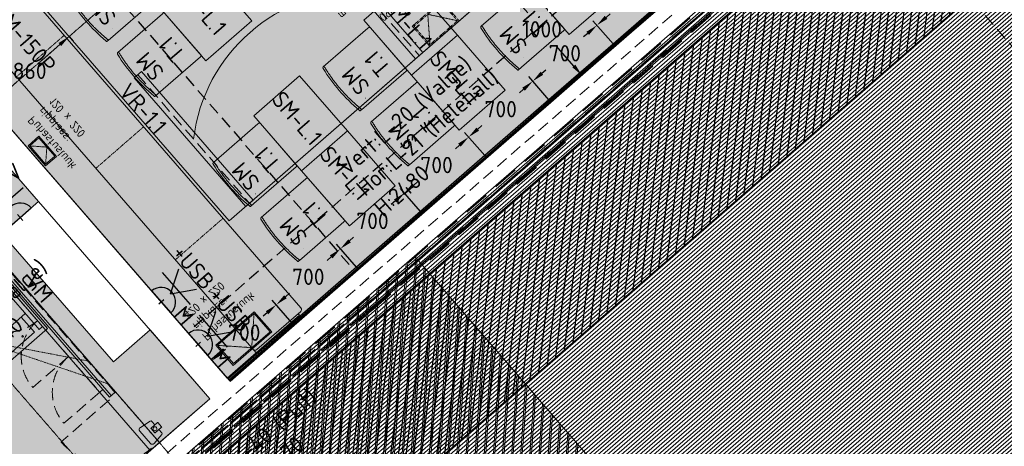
# Model space of a CAD drawing. Header units: millimetres. Extents: x 130528 to 177851, y 51760 to 113805.
# Tile 71 of 88: x 154724 to 162832, y 96837 to 100348. Entities that reach past the tile are written whole.
import ezdxf

# ---------------------------------------------------------------- set-up
doc = ezdxf.new("R2010")
doc.units = ezdxf.units.MM
for name, pattern in [('Center', [4, 2.5, -0.5, 0.5, -0.5]), ('Dashed', [10, 5, -5]), ('Hidden', [4, 2, -2]), ('Hidden 100.00_ 50.00', [150, 100, -50]), ('Hidden Line', [317.5, 211.666667, -105.833333]), ('INP_kriipsjoon 1', [2, 1, -1])]:
    doc.linetypes.add(name, pattern=pattern)
doc.layers.get('0').update_dxf_attribs({"true_color": 0x000000})
for name, color, linetype, true_color in [('_SA-ELEKTER_pistikupesad', 7, 'Continuous', 0x9900cc), ('_SA-KUJA', 1, 'Continuous', 0xff0000), ('_SA-KUJA_hatch', 7, 'Continuous', 0xffd9d9), ('_SA-PIIRE', 7, 'Continuous', 0x000000), ('_SA-SISUSTUS_abi', 7, 'Continuous', 0x7f4f3f), ('Default', 7, 'Continuous', 0x000000)]:
    doc.layers.add(name, color=color, linetype=linetype, true_color=true_color)
for name, color, linetype, lineweight, true_color in [('_SA-LAGI', 7, 'Continuous', 9, 0x5b5b5b), ('_SA-LAGI_DIM', 250, 'Continuous', 0, 0x333333), ('_SA-LAGI_eriosade seadmed', 7, 'Continuous', 5, 0x9900cc), ('_SA-LAGI_hatch', 7, 'Continuous', 5, 0x787878), ('_SA-LAGI_tekst', 7, 'Continuous', 0, 0x7f4f3f), ('_SA-PORAND', 7, 'Continuous', 9, 0x5b5b5b), ('_SA-PORAND_hatch', 254, 'Continuous', 9, 0xbebebe), ('_SA-SEIN', 250, 'Continuous', 30, 0x333333), ('_SA-SEIN_dim', 1, 'Continuous', 13, 0xff0000), ('_SA-SISUSTUS_kohtkindel', 7, 'Continuous', 15, 0x7f4f3f), ('_SA-SISUSTUS_lahtine', 7, 'Continuous', 18, 0x7f4f3f), ('_SA-SISUSTUS_seadmed', 7, 'Continuous', 13, 0x9900cc), ('_SA-SISUSTUS_tekst', 7, 'Continuous', 0, 0x7f4f3f), ('_SA-TREPP_tekst', 7, 'Continuous', 0, 0x000000), ('_SA-VALGUSTUS', 20, 'Continuous', 13, 0xff3f00), ('_SA-VALGUSTUS_abi', 7, 'Center', 0, 0xff9f7f), ('_SA-VALGUSTUS_tekst', 240, 'Continuous', 0, 0xff003f), ('_SA-VALGUSTUS_valgusgrupid', 240, 'Continuous', 9, 0xff003f)]:
    doc.layers.add(name, color=color, linetype=linetype, lineweight=lineweight, true_color=true_color)
doc.styles.add('Arial Regular', font='txt')
doc.styles.add('DIN Pro Light-Light', font='txt')
doc.styles.add('DIN Pro Medium-Medium', font='txt')
doc.dimstyles.new('INP_100_DIM', dxfattribs={"dimtxt": 135, "dimasz": 100, "dimexe": 50, "dimexo": 0.5, "dimgap": 20, "dimtad": 0, "dimtih": 1, "dimtoh": 1, "dimdec": 0, "dimzin": 1, "dimdsep": 46, "dimtxsty": 'DIN Pro Light-Light', "dimcen": 2.5, "dimadec": 1, "dimazin": 1, "dimtfac": 1, "dimtdec": 4, "dimtix": 1, "dimtofl": 0, "dimtmove": 1, "dimatfit": 3, "dimfxl": 1, "dimtolj": 1, "dimtzin": 1, "dimarcsym": 0})
pattern_1 = [(41, (-9.43, -8.2), (-65.605903, 75.47096), [25, -75]), (131, (8.2, -9.43), (-75.47096, -65.605903), [25, -75])]

# ---------------------------------------------------------------- blocks, each defined once
blk = doc.blocks.new('Vertikaalne puhastusluuk 320 x 220')
at = {"layer": '_SA-LAGI_eriosade seadmed', "linetype": 'Hidden'}
for points in [[(-23.6, 271), (-265.1, 61.1), (-120.8, -105), (120.8, 105)], [(-24.6, 256.9), (-251, 60.1), (-119.8, -90.9), (106.6, 106)]]:
    blk.add_lwpolyline(points, close=True, dxfattribs=at)
blk.add_lwpolyline([(-24.6, 256.9), (-6.6, 7.5), (-251, 60.1)], dxfattribs=at)
blk = doc.blocks.new('Puhastusluuk ripplaes 420 x 220')
at = {"layer": '_SA-LAGI_eriosade seadmed'}
for points in [[(311.6, -23.1), (36, 293.9), (-130, 149.6), (145.5, -167.4)], [(297.5, -22.1), (35, 279.8), (-115.9, 148.6), (146.5, -153.3)]]:
    blk.add_lwpolyline(points, close=True, dxfattribs=at)
at = {"layer": '_SA-LAGI_eriosade seadmed', "linetype": 'Hidden'}
blk.add_lwpolyline([(297.5, -22.1), (15.3, -2.4), (35, 279.8)], dxfattribs=at)
blk = doc.blocks.new('Puhastusluuk ripplaes 120x220')
at = {"layer": '_SA-LAGI_eriosade seadmed'}
for points in [[(-4.3, -162.7), (-83, -72.2), (83, 72.2), (161.7, -18.4)], [(-3.3, -148.6), (-68.9, -73.2), (82, 58.1), (147.6, -17.4)]]:
    blk.add_lwpolyline(points, close=True, dxfattribs=at)
at = {"layer": '_SA-LAGI_eriosade seadmed', "linetype": 'Hidden'}
blk.add_lwpolyline([(-68.9, -73.2), (72.2, -83), (82, 58.1)], dxfattribs=at)
blk = doc.blocks.new('VR-1.1')
at = {"color": 0, "linetype": 'Hidden 100.00_ 50.00', "lineweight": -2}
blk.add_line((97, -19), (1499, -19), dxfattribs=at)
at = {"color": 0, "lineweight": -2}
blk.add_lwpolyline([(97, -59), (97, 21), (1499, 21), (1499, -59)], close=True, dxfattribs=at)
at = {"color": 0, "lineweight": -2, "insert": (97, -102.5), "char_height": 135, "width": 1330.82, "attachment_point": 1, "style": 'DIN Pro Medium-Medium'}
blk.add_mtext('VR-1.1', dxfattribs=at)
blk = doc.blocks.new('*D27')
at = {"layer": '_SA-LAGI_DIM', "color": 0, "lineweight": -2}
for p, q in [((158830.2, 100762.2), (158658.7, 100613.1)), ((158762, 100570.4), (158907.2, 100403.4)), ((159286.8, 99966.6), (159141.6, 100133.7)), ((159486.2, 100007.5), (159314.7, 99858.4))]:
    blk.add_line(p, q, dxfattribs=at)
at = {"layer": '_SA-LAGI_DIM', "color": 0}
for points in [[(158774.6, 100581.3), (158749.4, 100559.5), (158696.4, 100645.9)], [(159274.3, 99955.7), (159299.4, 99977.6), (159352.5, 99891.2)]]:
    blk.add_solid(points, dxfattribs=at)
at = {"layer": 'Defpoints', "color": 0}
for p in [(158830.6, 100762.5), (159486.6, 100007.8), (159352.5, 99891.2)]:
    blk.add_point(p, dxfattribs=at)
at = {"layer": '_SA-LAGI_DIM', "color": 0, "insert": (159024.4, 100268.5), "char_height": 135, "attachment_point": 5, "style": 'DIN Pro Light-Light'}
blk.add_mtext('\\A1;1000', dxfattribs=at)
blk = doc.blocks.new('*D32')
at = {"layer": '_SA-LAGI_DIM', "color": 0, "lineweight": -2}
for p, q in [((155054.7, 100143.4), (154907.5, 100015.5)), ((155130.5, 100208.7), (155162.9, 100171.3)), ((154556.6, 99710.4), (154703.7, 99838.3)), ((154481.4, 99644.4), (154513.9, 99607.1))]:
    blk.add_line(p, q, dxfattribs=at)
at = {"layer": '_SA-LAGI_DIM', "color": 0}
for points in [[(155065.6, 100130.9), (155043.7, 100156), (155130.1, 100209)], [(154545.6, 99723), (154567.5, 99697.9), (154481.1, 99644.8)]]:
    blk.add_solid(points, dxfattribs=at)
at = {"layer": 'Defpoints', "color": 0}
for p in [(155130.1, 100209), (155130.1, 100209), (154481.1, 99644.8)]:
    blk.add_point(p, dxfattribs=at)
at = {"layer": '_SA-LAGI_DIM', "color": 0, "insert": (154805.6, 99926.9), "char_height": 135, "attachment_point": 5, "style": 'DIN Pro Light-Light'}
blk.add_mtext('\\A1;860', dxfattribs=at)
blk = doc.blocks.new('_SA TV')
at = {"linetype": 'ByBlock', "lineweight": -2}
blk.add_hatch(color=0, dxfattribs=at).paths.add_polyline_path([(-120.3, 0), (120.1, 0), (120, 2.6), (119.9, 5.3), (119.7, 8), (119.4, 10.7), (119.1, 13.4), (118.8, 16.2), (118.3, 18.9), (117.8, 21.7), (117.2, 24.5), (116.6, 27.2), (115.9, 30), (115.1, 32.8), (114.2, 35.5), (113.3, 38.3), (112.3, 41.1), (111.2, 43.8), (110, 46.5), (108.8, 49.3), (107.5, 52), (106.1, 54.6), (104.7, 57.3), (103.2, 59.9), (101.6, 62.5), (99.9, 65.1), (98.2, 67.6), (96.4, 70.1), (94.5, 72.5), (92.6, 74.9), (90.6, 77.2), (88.6, 79.5), (86.5, 81.8), (84.3, 84), (82.1, 86.1), (79.8, 88.2), (77.5, 90.2), (75.1, 92.2), (72.7, 94.1), (70.2, 95.9), (67.7, 97.7), (65.2, 99.3), (62.6, 101), (60, 102.5), (57.3, 104), (54.7, 105.4), (52, 106.7), (49.3, 108), (46.5, 109.2), (43.8, 110.3), (41, 111.4), (38.3, 112.3), (35.5, 113.2), (32.7, 114.1), (29.9, 114.8), (27.1, 115.5), (24.4, 116.1), (21.6, 116.7), (18.8, 117.1), (16.1, 117.5), (13.3, 117.9), (10.6, 118.2), (7.9, 118.4), (5.2, 118.5), (2.5, 118.6), (-0.1, 118.6), (-2.8, 118.6), (-5.5, 118.5), (-8.2, 118.4), (-10.9, 118.2), (-13.6, 117.9), (-16.3, 117.5), (-19.1, 117.1), (-21.9, 116.7), (-24.6, 116.1), (-27.4, 115.5), (-30.2, 114.8), (-33, 114.1), (-35.8, 113.2), (-38.5, 112.3), (-41.3, 111.4), (-44.1, 110.3), (-46.8, 109.2), (-49.5, 108), (-52.3, 106.7), (-54.9, 105.4), (-57.6, 104), (-60.3, 102.5), (-62.9, 101), (-65.4, 99.3), (-68, 97.7), (-70.5, 95.9), (-73, 94.1), (-75.4, 92.2), (-77.8, 90.2), (-80.1, 88.2), (-82.4, 86.1), (-84.6, 84), (-86.7, 81.8), (-88.9, 79.5), (-90.9, 77.2), (-92.9, 74.9), (-94.8, 72.5), (-96.7, 70.1), (-98.5, 67.6), (-100.2, 65.1), (-101.8, 62.5), (-103.4, 59.9), (-105, 57.3), (-106.4, 54.6), (-107.8, 52), (-109.1, 49.3), (-110.3, 46.5), (-111.4, 43.8), (-112.5, 41.1), (-113.5, 38.3), (-114.5, 35.5), (-115.3, 32.8), (-116.1, 30), (-116.8, 27.2), (-117.5, 24.5), (-118.1, 21.7), (-118.6, 18.9), (-119, 16.2), (-119.4, 13.4), (-119.7, 10.7), (-120, 8), (-120.1, 5.3), (-120.3, 2.6)], flags=0)
at = {"color": 0, "linetype": 'ByBlock', "lineweight": -2}
for p, q in [((0, 106.1), (0, 327.9)), ((-180, 171.9), (180, 171.9)), ((0, 33.1), (0, -33.1)), ((33.1, 0), (-33.1, 0))]:
    blk.add_line(p, q, dxfattribs=at)
blk.add_lwpolyline([(-120.3, 0), (120.1, 0, 0.986995)], format="xyb", close=True, dxfattribs=at)
at = {"color": 0, "linetype": 'ByBlock', "lineweight": -2, "insert": (42.6, 380.9), "char_height": 135, "width": 693.443, "attachment_point": 1, "style": 'DIN Pro Medium-Medium'}
blk.add_mtext('TV', dxfattribs=at)
blk = doc.blocks.new('SM-L.1')
at = {"color": 0, "lineweight": -2}
blk.add_lwpolyline([(-303.9, 0), (-303.9, -500), (296.1, -500), (296.1, 0)], close=True, dxfattribs=at)
at = {"color": 0, "linetype": 'ByBlock', "lineweight": -2, "extrusion": (0, 0, -1), "insert": (301.5, -176.7), "char_height": 135, "width": 1416.393, "attachment_point": 1, "text_direction": (-1, 0, 0), "style": 'DIN Pro Medium-Medium'}
blk.add_mtext('SM-L.1', dxfattribs=at)
blk = doc.blocks.new('SM-T.1')
at = {"color": 0, "lineweight": -2}
blk.add_line((-189.7, -122.2), (-190.8, -122.2), dxfattribs=at)
blk.add_lwpolyline([(-240.5, -519.5, 0.431685), (-229.3, -531.9), (221.7, -532.1), (222, -532.1), (222.2, -532.1), (222.5, -532.1), (222.8, -532.1), (223.1, -532), (223.4, -532), (223.7, -531.9), (223.9, -531.9), (224.2, -531.8), (224.5, -531.8), (224.8, -531.7), (225.1, -531.6), (225.3, -531.5), (225.6, -531.4), (225.9, -531.3), (226.2, -531.2), (226.4, -531), (226.7, -530.9), (226.9, -530.8), (227.2, -530.6), (227.5, -530.5), (227.7, -530.3), (227.9, -530.2), (228.2, -530), (228.4, -529.8), (228.6, -529.6), (228.9, -529.4), (229.1, -529.3), (229.3, -529.1), (229.5, -528.9), (229.7, -528.7), (229.9, -528.4), (233, -525), (233.1, -524.8), (233.2, -524.7), (233.2, -524.7), (233.2, -524.7), (233.2, -524.7), (233.2, -524.7), (233.2, -524.7), (233.2, -524.7), (233.2, -524.7), (233.2, -524.7), (233.2, -524.7), (233.2, -524.7), (233.2, -524.7), (233.2, -524.7), (233.2, -524.7), (233.2, -524.7), (233.2, -524.7), (233.2, -524.6), (233.2, -524.4), (233.4, -515.3), (233.6, -28.9), (233.6, -28.7), (233.6, -28.5), (233.5, -28.3), (233.5, -28), (233.5, -27.8), (233.4, -27.6), (233.4, -27.3), (233.3, -27.1), (233.3, -26.9), (233.2, -26.7), (233.1, -26.4), (233.1, -26.2), (233, -26), (232.9, -25.7), (232.8, -25.5), (232.7, -25.3), (232.6, -25.1), (232.5, -24.8), (232.4, -24.6), (232.3, -24.4), (232.2, -24.2), (232, -24), (231.9, -23.7), (231.8, -23.5), (231.6, -23.3), (231.5, -23.1), (231.3, -22.9), (231.1, -22.7), (231, -22.5), (230.8, -22.3), (230.6, -22.1), (230.5, -21.9), (230.3, -21.7), (230.1, -21.5), (229.9, -21.4), (229.7, -21.2), (229.5, -21), (229.3, -20.9), (229.1, -20.7), (228.9, -20.5), (228.7, -20.4), (228.5, -20.2), (228.3, -20.1), (228, -20), (227.8, -19.8), (227.6, -19.7), (227.4, -19.6), (227.1, -19.5), (226.9, -19.3), (226.7, -19.2), (226.5, -19.1), (226.2, -19), (226, -18.9), (225.7, -18.8), (225.5, -18.8), (225.3, -18.7), (225, -18.6), (224.8, -18.5), (224.6, -18.5), (224.3, -18.4), (224.1, -18.3), (223.8, -18.3), (223.6, -18.3), (223.4, -18.2), (195.4, -14), (167.4, -10.3), (139.5, -7.1), (111.6, -4.6), (83.8, -2.6), (56, -1.2), (28.3, -0.3), (0.6, 0), (-27.7, -0.3), (-56.2, -1.1), (-84.8, -2.5), (-113.6, -4.5), (-142.6, -7), (-171.8, -10.1), (-201.1, -13.8), (-230.6, -18), (-237.4, -19.2), (-239.1, -19.6), (-239.5, -19.7), (-239.7, -19.7), (-239.8, -19.8), (-240, -19.8), (-240, -19.8), (-240.1, -19.8), (-240.1, -19.9), (-240.1, -19.9), (-240.2, -19.9), (-240.2, -19.9), (-240.2, -19.9), (-240.2, -19.9), (-240.2, -19.9), (-240.2, -19.9), (-240.2, -19.9), (-240.2, -19.9), (-240.2, -19.9), (-240.2, -19.9), (-240.2, -19.9), (-240.2, -19.9), (-240.2, -19.9), (-240.3, -19.9), (-240.3, -19.9), (-240.3, -19.9), (-240.3, -19.9), (-240.3, -20), (-240.3, -20), (-240.3, -20), (-240.3, -20), (-240.3, -20), (-240.3, -20.5), (-240.5, -59)], format="xyb", close=True, dxfattribs=at)
blk.add_open_spline([(-240.5, -37.6), (-182.5, -27), (-64.7, -16.1), (54.8, -15.5), (173, -26.1), (233.6, -36.7)], degree=2, knots=[0.019398, 0.019398, 0.019398, 1, 2, 3, 3.984807, 3.984807, 3.984807], dxfattribs=at)
at = {"color": 0, "linetype": 'ByBlock', "lineweight": -2, "insert": (-140, -86.3), "char_height": 135, "width": 765.738, "attachment_point": 1, "rotation": 359.47296, "style": 'DIN Pro Medium-Medium'}
blk.add_mtext('{\\fDIN Pro;SM}\\P{\\fDIN Pro;T.1}\\P', dxfattribs=at)
blk = doc.blocks.new('*D125')
at = {"layer": '_SA-SEIN_dim', "color": 0, "lineweight": -2}
for p, q in [((160138.3, 100607.2), (159971.6, 100798.6)), ((159929, 100695.2), (159895.3, 100665.8)), ((159551.9, 100366.7), (159585.6, 100396.1)), ((159609.8, 100147.9), (159443.6, 100338.8))]:
    blk.add_line(p, q, dxfattribs=at)
at = {"layer": '_SA-SEIN_dim', "color": 0}
for points in [[(159940, 100682.6), (159918.1, 100707.8), (160004.4, 100760.9)], [(159540.9, 100379.3), (159562.8, 100354.2), (159476.5, 100301)]]:
    blk.add_solid(points, dxfattribs=at)
at = {"layer": 'Defpoints', "color": 0}
for p in [(160004.4, 100760.9), (160138.6, 100606.8), (159610.2, 100147.5)]:
    blk.add_point(p, dxfattribs=at)
at = {"layer": '_SA-SEIN_dim', "color": 0, "insert": (159740.4, 100531), "char_height": 135, "attachment_point": 5, "style": 'DIN Pro Light-Light'}
blk.add_mtext('\\A1;700', dxfattribs=at)
blk = doc.blocks.new('*D126')
at = {"layer": '_SA-SEIN_dim', "color": 0, "lineweight": -2}
for p, q in [((159609.8, 100147.9), (159443.6, 100338.8)), ((159401, 100235.4), (159367.3, 100206)), ((159023.9, 99906.9), (159057.6, 99936.3)), ((159081.4, 99688.6), (158915.7, 99878.9))]:
    blk.add_line(p, q, dxfattribs=at)
at = {"layer": '_SA-SEIN_dim', "color": 0}
for points in [[(159412, 100222.8), (159390.1, 100247.9), (159476.5, 100301)], [(159013, 99919.5), (159034.8, 99894.3), (158948.5, 99841.2)]]:
    blk.add_solid(points, dxfattribs=at)
at = {"layer": 'Defpoints', "color": 0}
for p in [(159476.5, 100301), (159610.2, 100147.5), (159081.7, 99688.2)]:
    blk.add_point(p, dxfattribs=at)
at = {"layer": '_SA-SEIN_dim', "color": 0, "insert": (159212.5, 100071.1), "char_height": 135, "attachment_point": 5, "style": 'DIN Pro Light-Light'}
blk.add_mtext('\\A1;700', dxfattribs=at)
blk = doc.blocks.new('*D127')
at = {"layer": '_SA-SEIN_dim', "color": 0, "lineweight": -2}
for p, q in [((159081.4, 99688.6), (158915.7, 99878.9)), ((158873.1, 99775.6), (158839.3, 99746.2)), ((158553, 99229.3), (158387.7, 99419.1)), ((158495.9, 99447.1), (158529.7, 99476.5))]:
    blk.add_line(p, q, dxfattribs=at)
at = {"layer": '_SA-SEIN_dim', "color": 0}
for points in [[(158884, 99763), (158862.1, 99788.1), (158948.5, 99841.2)], [(158485, 99459.7), (158506.9, 99434.5), (158420.5, 99381.4)]]:
    blk.add_solid(points, dxfattribs=at)
at = {"layer": 'Defpoints', "color": 0}
for p in [(158948.5, 99841.2), (159081.7, 99688.2), (158553.3, 99229)]:
    blk.add_point(p, dxfattribs=at)
at = {"layer": '_SA-SEIN_dim', "color": 0, "insert": (158684.5, 99611.3), "char_height": 135, "attachment_point": 5, "style": 'DIN Pro Light-Light'}
blk.add_mtext('\\A1;700', dxfattribs=at)
blk = doc.blocks.new('*D128')
at = {"layer": '_SA-SEIN_dim', "color": 0, "lineweight": -2}
for p, q in [((158553, 99229.3), (158387.7, 99419.1)), ((158345.1, 99315.7), (158311.4, 99286.3)), ((157968, 98987.3), (158001.7, 99016.6)), ((158024.5, 98770.1), (157859.7, 98959.3))]:
    blk.add_line(p, q, dxfattribs=at)
at = {"layer": '_SA-SEIN_dim', "color": 0}
for points in [[(158356.1, 99303.2), (158334.2, 99328.3), (158420.5, 99381.4)], [(157957, 98999.8), (157978.9, 98974.7), (157892.6, 98921.6)]]:
    blk.add_solid(points, dxfattribs=at)
at = {"layer": 'Defpoints', "color": 0}
for p in [(158420.5, 99381.4), (158553.3, 99229), (158024.9, 98769.7)]:
    blk.add_point(p, dxfattribs=at)
at = {"layer": '_SA-SEIN_dim', "color": 0, "insert": (158156.5, 99151.5), "char_height": 135, "attachment_point": 5, "style": 'DIN Pro Light-Light'}
blk.add_mtext('\\A1;700', dxfattribs=at)
blk = doc.blocks.new('*D129')
at = {"layer": '_SA-SEIN_dim', "color": 0, "lineweight": -2}
for p, q in [((158024.5, 98770.1), (157859.7, 98959.3)), ((157817.2, 98855.9), (157783.4, 98826.5)), ((157440, 98527.4), (157473.8, 98556.8)), ((157496.1, 98310.8), (157331.8, 98499.5))]:
    blk.add_line(p, q, dxfattribs=at)
at = {"layer": '_SA-SEIN_dim', "color": 0}
for points in [[(157828.1, 98843.3), (157806.2, 98868.5), (157892.6, 98921.6)], [(157429.1, 98540), (157451, 98514.9), (157364.6, 98461.8)]]:
    blk.add_solid(points, dxfattribs=at)
at = {"layer": 'Defpoints', "color": 0}
for p in [(157892.6, 98921.6), (158024.9, 98769.7), (157496.4, 98310.4)]:
    blk.add_point(p, dxfattribs=at)
at = {"layer": '_SA-SEIN_dim', "color": 0, "insert": (157628.6, 98691.7), "char_height": 135, "attachment_point": 5, "style": 'DIN Pro Light-Light'}
blk.add_mtext('\\A1;700', dxfattribs=at)
blk = doc.blocks.new('*D130')
at = {"layer": '_SA-SEIN_dim', "color": 0, "lineweight": -2}
for p, q in [((157496.1, 98310.8), (157331.8, 98499.5)), ((157289.2, 98396.1), (157255.5, 98366.7)), ((156967.7, 97851.5), (156803.8, 98039.7)), ((156912.1, 98067.6), (156945.8, 98097))]:
    blk.add_line(p, q, dxfattribs=at)
at = {"layer": '_SA-SEIN_dim', "color": 0}
for points in [[(157300.1, 98383.5), (157278.2, 98408.7), (157364.6, 98461.8)], [(156901.1, 98080.2), (156923, 98055.1), (156836.6, 98001.9)]]:
    blk.add_solid(points, dxfattribs=at)
at = {"layer": 'Defpoints', "color": 0}
for p in [(157364.6, 98461.8), (157496.4, 98310.4), (156968, 97851.1)]:
    blk.add_point(p, dxfattribs=at)
at = {"layer": '_SA-SEIN_dim', "color": 0, "insert": (157100.6, 98231.9), "char_height": 135, "attachment_point": 5, "style": 'DIN Pro Light-Light'}
blk.add_mtext('\\A1;700', dxfattribs=at)
blk = doc.blocks.new('*D131')
at = {"layer": '_SA-SEIN_dim', "color": 0, "lineweight": -2}
for p, q in [((156967.7, 97851.5), (156803.8, 98039.7)), ((156761.2, 97936.3), (156727.5, 97906.9)), ((156384.1, 97607.8), (156417.8, 97637.2)), ((156439.7, 97391.7), (156275.8, 97579.8))]:
    blk.add_line(p, q, dxfattribs=at)
at = {"layer": '_SA-SEIN_dim', "color": 0}
for points in [[(156772.2, 97923.7), (156750.3, 97948.8), (156836.6, 98001.9)], [(156373.1, 97620.4), (156395, 97595.2), (156308.7, 97542.1)]]:
    blk.add_solid(points, dxfattribs=at)
at = {"layer": 'Defpoints', "color": 0}
for p in [(156836.6, 98001.9), (156968, 97851.1), (156440, 97391.3)]:
    blk.add_point(p, dxfattribs=at)
at = {"layer": '_SA-SEIN_dim', "color": 0, "insert": (156572.7, 97772), "char_height": 135, "attachment_point": 5, "style": 'DIN Pro Light-Light'}
blk.add_mtext('\\A1;700', dxfattribs=at)
blk = doc.blocks.new('_SA pistik(syvistatud)  x2 M_ USB')
at = {"linetype": 'ByBlock', "lineweight": -2}
blk.add_hatch(color=0, dxfattribs=at).paths.add_polyline_path([(-80.1, 0), (80.1, 0), (80.1, 1.8), (80, 3.5), (79.9, 5.3), (79.7, 7.1), (79.5, 9), (79.3, 10.8), (79, 12.6), (78.6, 14.5), (78.2, 16.3), (77.8, 18.2), (77.3, 20), (76.8, 21.9), (76.2, 23.7), (75.6, 25.5), (74.9, 27.4), (74.2, 29.2), (73.4, 31), (72.6, 32.8), (71.8, 34.6), (70.8, 36.4), (69.9, 38.2), (68.9, 39.9), (67.8, 41.7), (66.7, 43.4), (65.6, 45), (64.4, 46.7), (63.1, 48.3), (61.8, 49.9), (60.5, 51.5), (59.1, 53), (57.7, 54.5), (56.3, 56), (54.8, 57.4), (53.3, 58.8), (51.7, 60.1), (50.2, 61.4), (48.5, 62.7), (46.9, 63.9), (45.2, 65.1), (43.5, 66.2), (41.8, 67.3), (40.1, 68.3), (38.3, 69.3), (36.5, 70.3), (34.7, 71.2), (32.9, 72), (31.1, 72.8), (29.3, 73.5), (27.4, 74.2), (25.6, 74.9), (23.7, 75.5), (21.9, 76), (20, 76.5), (18.2, 77), (16.3, 77.4), (14.5, 77.8), (12.6, 78.1), (10.8, 78.4), (9, 78.6), (7.2, 78.8), (5.3, 78.9), (3.5, 79), (1.8, 79.1), (0, 79.1), (-1.8, 79.1), (-3.5, 79), (-5.3, 78.9), (-7.2, 78.8), (-9, 78.6), (-10.8, 78.4), (-12.6, 78.1), (-14.5, 77.8), (-16.3, 77.4), (-18.2, 77), (-20, 76.5), (-21.9, 76), (-23.7, 75.5), (-25.6, 74.9), (-27.4, 74.2), (-29.3, 73.5), (-31.1, 72.8), (-32.9, 72), (-34.7, 71.2), (-36.5, 70.3), (-38.3, 69.3), (-40.1, 68.3), (-41.8, 67.3), (-43.5, 66.2), (-45.2, 65.1), (-46.9, 63.9), (-48.5, 62.7), (-50.2, 61.4), (-51.7, 60.1), (-53.3, 58.8), (-54.8, 57.4), (-56.3, 56), (-57.7, 54.5), (-59.1, 53), (-60.5, 51.5), (-61.8, 49.9), (-63.1, 48.3), (-64.4, 46.7), (-65.6, 45), (-66.7, 43.4), (-67.8, 41.7), (-68.9, 39.9), (-69.9, 38.2), (-70.8, 36.4), (-71.8, 34.6), (-72.6, 32.8), (-73.4, 31), (-74.2, 29.2), (-74.9, 27.4), (-75.6, 25.5), (-76.2, 23.7), (-76.8, 21.9), (-77.3, 20), (-77.8, 18.2), (-78.2, 16.3), (-78.6, 14.5), (-79, 12.6), (-79.3, 10.8), (-79.5, 9), (-79.7, 7.1), (-79.9, 5.3), (-80, 3.5), (-80.1, 1.8)], flags=0)
at = {"color": 0, "linetype": 'ByBlock', "lineweight": -2}
for p, q in [((0, 68.7), (-73.7, 192.2)), ((0, 68.7), (73.7, 192.2)), ((116.6, 111.4), (-116.6, 111.4)), ((0, 17.9), (0, -17.9))]:
    blk.add_line(p, q, dxfattribs=at)
blk.add_lwpolyline([(-80.1, 0), (80.1, 0, 0.986995)], format="xyb", close=True, dxfattribs=at)
at = {"color": 0, "linetype": 'ByBlock', "lineweight": -2, "attachment_point": 1}
for s, insert, char_height, width, style in [('+USB', (-164.3, 304.3), 90, 782.951, 'DIN Pro Medium-Medium'), ('M, USB', (-154, 302.5, 0), 0.18, 2.06, 'Arial Regular'), ('M', (96.2, 90), 90, 361.967, 'DIN Pro Medium-Medium')]:
    blk.add_mtext(s, dxfattribs=dict(at, insert=insert, char_height=char_height, width=width, style=style))
blk = doc.blocks.new('AV_Epson-EB710Ui_Top')
at = {"color": 0}
for p, q in [((-246, 518), (246, 518)), ((-246, 511.7), (-246, 518)), ((-246, 81.3), (-246, 511.7)), ((246, 518), (246, 511.7)), ((246, 81.3), (246, 511.7)), ((-70, 336.7), (70, 336.7)), ((-70, 336.7), (-70, 240.6)), ((70, 336.7), (70, 240.6)), ((246, 273.1), (246, 272.9)), ((-80, 240.6), (80, 240.6)), ((-80, 240.6), (-80, 37.6)), ((80, 240.6), (80, 37.6)), ((-246, 81), (-246, 81.3)), ((-233, 37.6), (-253, 37.6)), ((-253, 37.6), (-253, 0)), ((-233, 0), (-253, 0)), ((-80, 81), (-246, 81)), ((233, 37.6), (-233, 37.6)), ((233, 0), (-233, 0)), ((246, 81), (80, 81)), ((253, 37.6), (233, 37.6)), ((253, 37.6), (253, 0)), ((253, 0), (233, 0))]:
    blk.add_line(p, q, dxfattribs=at)
at = {"color": 0, "linetype": 'Dashed'}
for q in [(-968.8, -100), (-718.8, -100), (968.8, -100), (718.8, -100)]:
    blk.add_line((0, 464.8), q, dxfattribs=at)
at = {"color": 0, "extrusion": (-1.25285e-28, -1.25285e-28, -1)}
blk.add_circle((0, 446.4), 6.45, dxfattribs=at)
at = {"color": 0, "extrusion": (6.26424e-29, -6.26424e-29, -1)}
blk.add_circle((207.1, 177.9), 6.45, dxfattribs=at)
at = {"color": 0, "extrusion": (6.26424e-29, 6.26424e-29, -1)}
blk.add_circle((-207.1, 177.9), 6.45, dxfattribs=at)
at = {"color": 0, "insert": (-233.7, 486.7), "char_height": 35, "width": 476.23, "attachment_point": 1, "style": 'DIN Pro Medium-Medium'}
blk.add_mtext('{\\fDIN Pro;Epson}\\P{\\fDIN Pro;EB-710Ui}', dxfattribs=at)

msp = doc.modelspace()

# ---------------------------------------------------------------- hatches: boundary and pattern name
at = {"layer": '_SA-KUJA_hatch'}
h = msp.add_hatch(dxfattribs=at)
h.set_pattern_fill('Hatch1', color=256, scale=500, angle=83, style=0, pattern_type=2)
h.set_pattern_definition([(83, (1e-11, 1e-11), (-62.034134, 7.616834), [])])
h.paths.add_polyline_path([(148347.2, 74278.5), (143709.5, 79613.6), (148301.5, 83605.3), (149407.2, 82333.3), (167451.3, 98018.8), (165365, 100418.8), (163182.7, 102929.2), (162277, 102142), (162402.1, 101998.1), (156212, 96617.2), (156999.3, 95711.5), (163189.3, 101092.5), (165758.3, 98137.2), (149525.6, 84026.2), (148419.8, 85298.2), (142016.6, 79732), (147441.5, 73491.3)], flags=0)
at = {"layer": '_SA-LAGI_hatch'}
h = msp.add_hatch(dxfattribs=at)
h.set_pattern_fill('Plus', color=256, scale=100, angle=41, style=0, pattern_type=2)
h.set_pattern_definition(pattern_1)
h.paths.add_polyline_path([(152506.3, 101916.5), (156455.8, 97373.1), (164161.4, 104071.5), (161812.7, 106773.4), (161510.8, 106510.9), (161182.8, 106888.3), (161484.7, 107150.7), (160211.9, 108614.9)], flags=0)
h.paths.add_polyline_path([(153811.5, 101726), (156448.8, 98692.1), (162184.6, 103678.1), (159547.2, 106712)], flags=0)
h = msp.add_hatch(dxfattribs=at)
h.set_pattern_fill('Squares', color=256, scale=100, angle=41, style=0, pattern_type=2)
h.set_pattern_definition([(41, (3e-11, 1e-11), (-16.4014757, 18.8677395), [25, -25]), (131, (3e-11, 1e-11), (-18.8677395, -16.4014757), [25, -25])])
h.paths.add_polyline_path([(153811.5, 101726), (156448.8, 98692.1), (161573.3, 103146.7), (158935.9, 106180.6)], flags=0)
h = msp.add_hatch(dxfattribs=at)
h.set_pattern_fill('Plus', color=256, scale=100, angle=41, style=0, pattern_type=2)
h.set_pattern_definition(pattern_1)
h.paths.add_polyline_path([(144589.4, 95034.4), (148538.9, 90491.1), (156289.8, 97228.8), (155797.7, 97794.8), (155495.9, 97532.4), (154577.4, 98589.1), (154879.3, 98851.5), (152340.3, 101772.2)], flags=0)
h.paths.add_polyline_path([(145894.5, 94843.9), (148531.9, 91810), (154652.6, 97130.6), (152015.2, 100164.6)], flags=0)
at = {"layer": '_SA-LAGI_hatch', "true_color": 0xffd9b3}
h = msp.add_hatch(dxfattribs=at)
h.set_pattern_fill('Hatch2', color=41, scale=200, angle=86, style=0, pattern_type=2)
h.set_pattern_definition([(86, (3e-11, 2e-11), (-74.817304, 5.231736), []), (86, (-12.47, 0.87), (-74.817304, 5.231736), [])])
h.paths.add_polyline_path([(157974.1, 98401.5), (161064.1, 94846.8), (158007.2, 92189.4), (154917.1, 95744.1)], flags=0)
at = {"layer": '_SA-PORAND_hatch', "true_color": 0xf1f1e1}
for points in [[(152506.3, 101916.5), (156455.8, 97373.1), (163790.6, 103735.9), (159841.1, 108279.3)], [(144589.4, 95034.4), (148538.9, 90491.1), (155874.7, 96868), (155382.7, 97434), (154464.2, 98490.6), (152646.9, 100581.2), (153061.9, 100941.9), (152340.3, 101772.2)]]:
    msp.add_hatch(color=7, dxfattribs=at).paths.add_polyline_path(points, flags=0)
at = {"layer": '_SA-PORAND_hatch', "true_color": 0xffbf00}
h = msp.add_hatch(dxfattribs=at)
h.set_pattern_fill('Hatch1', color=40, scale=200, angle=41, style=0, pattern_type=2)
h.set_pattern_definition([(41, (0, 0), (-16.4014757, 18.8677395), [])])
h.paths.add_polyline_path([(162215.4, 102088.4), (165305.4, 98533.7), (159177, 93206.3), (156086.9, 96761)], flags=0)
at = {"layer": '_SA-PORAND_hatch', "true_color": 0xfffce7}
msp.add_hatch(color=7, dxfattribs=at).paths.add_polyline_path([(153062, 100942), (152646.9, 100581.2), (155874.7, 96868), (156289.8, 97228.8), (155797.7, 97794.8), (155495.9, 97532.4), (154577.4, 98589), (154879.3, 98851.4)], flags=0)

# ---------------------------------------------------------------- linework, layer by layer
at = {"layer": '_SA-KUJA', "color": 1, "true_color": 0xff0000}
msp.add_lwpolyline([(148347.2, 74278.5), (143709.5, 79613.6), (148301.5, 83605.3), (149407.2, 82333.3), (167451.3, 98018.8), (165365, 100418.8), (163182.7, 102929.2), (162277, 102142), (162402.1, 101998.1), (156212, 96617.2), (156999.3, 95711.5), (163189.3, 101092.5), (165758.3, 98137.2), (149525.6, 84026.2), (148419.8, 85298.2), (142016.6, 79732), (147441.5, 73491.3)], close=True, dxfattribs=at)
at = {"layer": '_SA-LAGI'}
for points in [[(152506.3, 101916.5), (156455.8, 97373.1), (164161.4, 104071.5), (161812.7, 106773.4), (161737.7, 106859.6), (160461.2, 108328.1), (160159.4, 108065.6), (159910, 108352.4)], [(153811.5, 101726), (156448.8, 98692.1), (162184.6, 103678.1), (159547.2, 106712)], [(158935.9, 106180.6), (161573.3, 103146.7), (156448.8, 98692.1), (153811.5, 101726)], [(144589.4, 95034.4), (148538.9, 90491.1), (156289.8, 97228.8), (155797.7, 97794.8), (155495.9, 97532.4), (154577.4, 98589.1), (154879.3, 98851.5), (152340.3, 101772.2)], [(157974.1, 98401.5), (161064.1, 94846.8), (158007.2, 92189.4), (154917.1, 95744.1)], [(157974.1, 98401.5), (161064.2, 94846.8), (158007.2, 92189.4), (154917.1, 95744.1)], [(154564.9, 98252.8), (154951.9, 97807.5), (154446.3, 97368), (154059.2, 97813.3)]]:
    msp.add_lwpolyline(points, close=True, dxfattribs=at)
at = {"layer": '_SA-LAGI_DIM'}
msp.add_lwpolyline([(158564.6, 97722.2), (157974.1, 98401.5), (154917.1, 95744.1), (155507.6, 95064.9)], close=True, dxfattribs=at)
at = {"layer": '_SA-PIIRE', "color": 9, "linetype": 'Hidden Line', "true_color": 0xbebebe}
for points in [[(157578, 98002.8), (161940.2, 101794.8), (161919.9, 101818.2), (157557.6, 98026.2)], [(157608.8, 97967.3), (161971, 101759.4), (161940.2, 101794.8), (157578, 98002.8)], [(157620.6, 97953.7), (161982.8, 101745.8), (161971, 101759.4), (157608.8, 97967.3)], [(157557.6, 98026.2), (156093.5, 96753.4), (156018, 96687.8), (156038.4, 96664.4), (157578, 98002.8)], [(157578, 98002.8), (156113.8, 96730), (156038.4, 96664.4), (156069.2, 96629), (157608.8, 97967.3)], [(157608.8, 97967.3), (156069.2, 96629), (156081, 96615.4), (157620.6, 97953.7)]]:
    msp.add_lwpolyline(points, dxfattribs=at)
at = {"layer": '_SA-PORAND'}
for points in [[(152499.8, 101924), (156449.3, 97380.7), (163784, 103743.5), (159834.6, 108286.8)], [(162215.4, 102088.4), (165305.4, 98533.7), (159177, 93206.3), (156086.9, 96761)], [(144589.4, 95034.4), (148538.9, 90491.1), (155874.7, 96868), (155382.7, 97434), (154464.2, 98490.6), (152646.9, 100581.2), (153062, 100942), (152340.3, 101772.2)], [(153062, 100942), (152646.9, 100581.2), (155874.7, 96868), (156289.8, 97228.8), (155797.7, 97794.8), (155495.9, 97532.4), (154577.4, 98589), (154879.3, 98851.4)]]:
    msp.add_lwpolyline(points, close=True, dxfattribs=at)
at = {"layer": '_SA-SEIN'}
for points in [[(160146.5, 100597.7), (160138.6, 100606.8), (159610.2, 100147.5), (159618, 100138.5)], [(160154.4, 100588.7), (160146.5, 100597.7), (159618, 100138.5), (159625.9, 100129.4)], [(159618, 100138.5), (159610.2, 100147.5), (159081.7, 99688.2), (159089.6, 99679.2)], [(159625.9, 100129.4), (159618, 100138.5), (159089.6, 99679.2), (159097.5, 99670.1)], [(159089.6, 99679.2), (159081.7, 99688.2), (158553.3, 99229), (158561.2, 99219.9)], [(159097.5, 99670.1), (159089.6, 99679.2), (158561.2, 99219.9), (158569, 99210.8)], [(158561.2, 99219.9), (158553.3, 99229), (158024.9, 98769.7), (158032.7, 98760.6)], [(158569, 99210.8), (158561.2, 99219.9), (158032.7, 98760.6), (158040.6, 98751.6)], [(158032.7, 98760.6), (158024.9, 98769.7), (157496.4, 98310.4), (157504.3, 98301.3)], [(158040.6, 98751.6), (158032.7, 98760.6), (157504.3, 98301.3), (157512.2, 98292.3)], [(157504.3, 98301.3), (157496.4, 98310.4), (156968, 97851.1), (156975.9, 97842.1)], [(157512.2, 98292.3), (157504.3, 98301.3), (156975.9, 97842.1), (156983.7, 97833)], [(156975.9, 97842.1), (156968, 97851.1), (156440, 97391.3), (156447.9, 97382.3)], [(156983.8, 97833), (156975.9, 97842.1), (156447.9, 97382.3), (156455.8, 97373.2)]]:
    msp.add_lwpolyline(points, close=True, dxfattribs=at)
at = {"layer": '_SA-SISUSTUS_abi', "linetype": 'Hidden 100.00_ 50.00'}
for p, q in [((163821.2, 104478.1), (156123.2, 97786.3)), ((153533.7, 102822.8), (157470.1, 98294.6))]:
    msp.add_line(p, q, dxfattribs=at)
at = {"layer": '_SA-SISUSTUS_kohtkindel'}
for p, q in [((153831.1, 101666.8), (157039.8, 97975.6)), ((156672, 97606.1), (157028.2, 97915.8)), ((156675.4, 97632.7), (157037.7, 97947.6)), ((157016.5, 97929.2), (157028.2, 97915.8))]:
    msp.add_line(p, q, dxfattribs=at)
at = {"layer": '_SA-SISUSTUS_kohtkindel', "linetype": 'INP_kriipsjoon 1'}
for p, q in [((155089.7, 100218.9), (154697.3, 99877.8)), ((155744.1, 99466.2), (155351.6, 99125)), ((156398.4, 98713.5), (156006, 98372.3))]:
    msp.add_line(p, q, dxfattribs=at)
at = {"layer": '_SA-SISUSTUS_kohtkindel', "linetype": 'Hidden 100.00_ 50.00'}
for p, q in [((155126.4, 97576.7), (154832.1, 97321.2, 0)), ((155462.1, 97219.2), (155063.8, 96872.9)), ((155382.5, 97282.1), (155088.2, 97026.6, 0))]:
    msp.add_line(p, q, dxfattribs=at)
at = {"layer": '_SA-SISUSTUS_kohtkindel'}
for points in [[(156672, 97606.1), (153414, 101354), (153175.5, 101146.7), (156433.5, 97398.8)], [(152506, 100590.9), (155799.2, 96802.4), (156289.8, 97228.8), (152996.6, 101017.3)]]:
    msp.add_lwpolyline(points, close=True, dxfattribs=at)
at = {"layer": '_SA-SISUSTUS_kohtkindel', "linetype": 'Hidden 100.00_ 50.00'}
msp.add_lwpolyline([(155382.2, 97282.2), (155408.6, 97305.1), (155463.7, 97241.7), (155508.2, 97280.4), (154118.7, 98878.9), (154074.2, 98840.2), (154129.3, 98776.8), (154102.9, 98753.9)], close=True, dxfattribs=at)
at = {"layer": '_SA-SISUSTUS_kohtkindel', "extrusion": (0, 0, -1)}
for centre, start, end in [((-157024.7, 97962.7), 139.3331, 229.32927), ((-156662.3, 97647.6), 228.67073, 318.6669)]:
    msp.add_arc(centre, 19.9, start, end, dxfattribs=at)
at = {"layer": '_SA-SISUSTUS_kohtkindel', "linetype": 'Hidden 100.00_ 50.00', "extrusion": (0, 0, -1)}
msp.add_arc((-154614.4, 98165.7), 390.2, 229.00036, 318.95608, dxfattribs=at)
at = {"layer": '_SA-SISUSTUS_kohtkindel', "linetype": 'Hidden 100.00_ 50.00'}
for centre, radius, start, end in [((155126.4, 97576.7), 390.2, 130.99964, 220.95535), ((155382.5, 97282.1), 390.2, 130.99964, 220.95535), ((155462.1, 97219.2), 527.7, 220.99962, 310.99964)]:
    msp.add_arc(centre, radius, start, end, dxfattribs=at)
at = {"layer": '_SA-SISUSTUS_seadmed'}
for p, q in [((155717.1, 96991.3), (155799.3, 97044.2)), ((155812.3, 97042.3), (155837, 97013.8)), ((155869.8, 96976.1), (155894.6, 96947.6)), ((155712.9, 96961.4), (155800.6, 96860.4)), ((155830.9, 96860.5), (155894.7, 96934.5))]:
    msp.add_line(p, q, dxfattribs=at)
msp.add_lwpolyline([(155892.4, 96995.7), (155838.1, 96948.5, -0.414214), (155835.2, 96948.7), (155805.1, 96983.4, -0.414214), (155805.3, 96986.2), (155859.6, 97033.4, -0.414214), (155862.4, 97033.2), (155892.6, 96998.5, -0.414214)], format="xyb", close=True, dxfattribs=at)
msp.add_circle((155837.6, 96981.2), 16, dxfattribs=at)
for centre, radius, start, end in [((155728, 96974.5), 20, 122.75991, 220.99964), ((155804.7, 97035.8), 10, 40.99964, 122.75991), ((155815.7, 96873.5), 20, 220.99964, 319.23937)]:
    msp.add_arc(centre, radius, start, end, dxfattribs=at)
at = {"layer": '_SA-SISUSTUS_seadmed', "extrusion": (0, 0, -1)}
msp.add_arc((-155887.1, 96941), 10, 139.00036, 220.76063, dxfattribs=at)
at = {"layer": '_SA-TREPP_tekst', "color": 1, "linetype": 'Hidden 100.00_ 50.00', "true_color": 0xff0000}
msp.add_lwpolyline([(143988.1, 78891.5), (165294.3, 97360.3), (161566.3, 101661.1), (140260, 83192.3)], close=True, dxfattribs=at)
at = {"layer": '_SA-VALGUSTUS'}
msp.add_lwpolyline([(155463.7, 97241.7), (154074.2, 98840.2), (154088.5, 98852.7), (155478, 97254.2)], close=True, dxfattribs=at)
at = {"layer": '_SA-VALGUSTUS_abi'}
for p, q in [((162186.7, 106343.2), (154481.1, 99644.8)), ((156609, 96021.7), (151358.4, 102061.9)), ((156156.2, 95628.1), (150905.5, 101668.3))]:
    msp.add_line(p, q, dxfattribs=at)
at = {"layer": '_SA-VALGUSTUS_valgusgrupid', "extrusion": (0, 0, -1)}
msp.add_arc((-157524.1, 99203.9), 1377.7, 6.74669, 91.25331, dxfattribs=at)

# ---------------------------------------------------------------- block references
at = {"layer": '_SA-ELEKTER_pistikupesad', "rotation": 40.9999896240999}
msp.add_blockref('_SA TV', (154728.3, 98720.2), dxfattribs=at)
at = {"layer": '_SA-ELEKTER_pistikupesad', "xscale": 1.5, "yscale": 1.5, "zscale": 1.5, "rotation": 310.9999999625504}
for p in [(155889.1, 98025.1), (156193.4, 97675)]:
    msp.add_blockref('_SA pistik(syvistatud)  x2 M_ USB', p, dxfattribs=at)
at = {"layer": '_SA-LAGI_eriosade seadmed', "xscale": -1, "rotation": 171.9990637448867}
msp.add_blockref('Puhastusluuk ripplaes 120x220', (154864.2, 99227, 2730), dxfattribs=at)
at = {"layer": '_SA-LAGI_eriosade seadmed', "rotation": 90.00000000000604}
msp.add_blockref('Puhastusluuk ripplaes 420 x 220', (156631.6, 97633.2), dxfattribs=at)
at = {"layer": '_SA-SISUSTUS_lahtine', "xscale": -1, "rotation": 311.0000001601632}
for p in [(159427.6, 100783.1), (156435.4, 100567.1), (158128.3, 100448.7), (158522, 99995.9), (157222.7, 99661.4), (157616.3, 99208.6)]:
    msp.add_blockref('SM-L.1', p, dxfattribs=at)
at = {"layer": '_SA-SISUSTUS_lahtine', "rotation": 131.0234198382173}
for p in [(155269, 100335.8), (158654.9, 100099), (155662.7, 99882.9), (157355.6, 99764.6), (157749.2, 99311.7), (156449.9, 98977.3), (156843.6, 98524.5)]:
    msp.add_blockref('SM-T.1', p, dxfattribs=at)
at = {"layer": '_SA-SISUSTUS_seadmed', "rotation": 130.9996389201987}
msp.add_blockref('AV_Epson-EB710Ui_Top', (154745.6, 98014.5), dxfattribs=at)
at = {"layer": '_SA-VALGUSTUS', "rotation": 311.0000009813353}
for p in [(157045.3, 101195.7), (155646.7, 99980.5)]:
    msp.add_blockref('VR-1.1', p, dxfattribs=at)
at = {"layer": 'Default', "rotation": 180.0000000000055}
msp.add_blockref('Vertikaalne puhastusluuk 320 x 220', (158077.6, 100399.4), dxfattribs=at)

# ---------------------------------------------------------------- texts
at = {"layer": '_SA-LAGI_eriosade seadmed', "insert": (158545.7, 100890.2, 30.1), "char_height": 70, "width": 2841.311, "attachment_point": 1, "rotation": 221, "style": 'DIN Pro Light-Light'}
msp.add_mtext('{\\fDIN Pro;Vertikaalses pinnas:}\\P{\\fDIN Pro;Puhastusluuk 320 x 220}\\P{\\fDIN Pro;Kõrgus põrandast}\\P{\\fDIN Pro;luugi alumise ääreni: 3100 mm}\\P', dxfattribs=at)
at = {"layer": '_SA-LAGI_eriosade seadmed', "extrusion": (0, 0, -1), "char_height": 70, "width": 1353.333, "attachment_point": 1, "style": 'DIN Pro Light-Light'}
for s, insert, text_direction in [('{\\fDIN Pro;Puhastusluuk }\\P{\\fDIN Pro;ripplaes:}\\P{\\fDIN Pro;120 x 220}\\P\\P', (154783.6, 99515), (0.656047, -0.75472, 0)), ('{\\fDIN Pro;Puhastusluuk }\\P{\\fDIN Pro;ripplaes:}\\P{\\fDIN Pro;420 x 220}\\P\\P', (156265.2, 97700.4, -2690.2), (0.75472, 0.656047, 0))]:
    msp.add_mtext(s, dxfattribs=dict(at, insert=insert, text_direction=text_direction))
at = {"layer": '_SA-LAGI_tekst', "char_height": 135, "attachment_point": 1, "rotation": 41, "style": 'DIN Pro Medium-Medium'}
for s, insert, width in [('{\\fDIN Pro;Vert:L-20 (Valge)}\\P{\\fDIN Pro;Hor:L-21 (Helehall)}\\P{\\fDIN Pro;H:2480}\\P', (157333.2, 99159.2), 3527.705), ('{\\fDIN Pro;L-20 (Valge)}\\P{\\fDIN Pro;H:2640}\\P', (154135.8, 97744.9), 2289.836), ('{\\fDIN Pro;L-40 (Puit)}\\P{\\fDIN Pro;H:2670}\\P', (156454.3, 96765.7), 2028.689)]:
    msp.add_mtext(s, dxfattribs=dict(at, insert=insert, width=width))
at = {"layer": '_SA-SISUSTUS_tekst', "insert": (154460.1, 100643.3), "char_height": 135, "width": 2250, "attachment_point": 1, "rotation": 311, "style": 'DIN Pro Medium-Medium'}
msp.add_mtext('SAEM-150P', dxfattribs=at)
at = {"layer": '_SA-VALGUSTUS_tekst', "insert": (154854.3, 98276), "char_height": 135, "width": 755.41, "attachment_point": 1, "rotation": 310.99964, "style": 'DIN Pro Medium-Medium'}
msp.add_mtext('VM', dxfattribs=at)

# ---------------------------------------------------------------- dimensions: what is measured, and where the dimension line sits
at = {"layer": '_SA-LAGI_DIM'}
for base, p1, p2, angle, picture, middle in [((159352.5, 99891.2), (158830.6, 100762.5), (159486.6, 100007.8), 131, '*D27', (159024.4, 100268.5)), ((155130.1, 100209), (154481.1, 99644.8), (155130.1, 100209), 41, '*D32', (154805.6, 99926.9))]:
    dim = msp.add_linear_dim(base=base, p1=p1, p2=p2, angle=angle, dimstyle='INP_100_DIM', override={"dimtxt": 135, "dimasz": 100, "dimexe": 50, "dimexo": 0.5, "dimgap": 20, "dimdec": 0, "dimzin": 1, "dimtxsty": 'DIN Pro Light-Light', "dimsah": 0, "dimcen": 2.5, "dimadec": 1, "dimazin": 1, "dimtix": 0, "dimtmove": 0, "dimtzin": 1}, dxfattribs=at)
    dim.commit()
    dim.dimension.update_dxf_attribs({"geometry": picture, "text_midpoint": middle})
at = {"layer": '_SA-SEIN_dim'}
for base, p1, p2, picture, middle in [((160004.4, 100760.9), (159610.2, 100147.5), (160138.6, 100606.8), '*D125', (159740.4, 100531)), ((159476.5, 100301), (159081.7, 99688.2), (159610.2, 100147.5), '*D126', (159212.5, 100071.1)), ((158948.5, 99841.2), (158553.3, 99229), (159081.7, 99688.2), '*D127', (158684.5, 99611.3)), ((158420.5, 99381.4), (158024.9, 98769.7), (158553.3, 99229), '*D128', (158156.5, 99151.5)), ((157892.6, 98921.6), (157496.4, 98310.4), (158024.9, 98769.7), '*D129', (157628.6, 98691.7)), ((157364.6, 98461.8), (156968, 97851.1), (157496.4, 98310.4), '*D130', (157100.6, 98231.9)), ((156836.6, 98001.9), (156440, 97391.3), (156968, 97851.1), '*D131', (156572.7, 97772))]:
    dim = msp.add_linear_dim(base=base, p1=p1, p2=p2, angle=41.05367, dimstyle='INP_100_DIM', override={"dimtxt": 135, "dimasz": 100, "dimexe": 50, "dimexo": 0.5, "dimgap": 20, "dimdec": 0, "dimzin": 1, "dimtxsty": 'DIN Pro Light-Light', "dimsah": 0, "dimcen": 2.5, "dimadec": 1, "dimazin": 1, "dimtix": 0, "dimtmove": 0, "dimtzin": 1}, dxfattribs=at)
    dim.commit()
    dim.dimension.update_dxf_attribs({"geometry": picture, "text_midpoint": middle})

doc.saveas('drawing.dxf')
